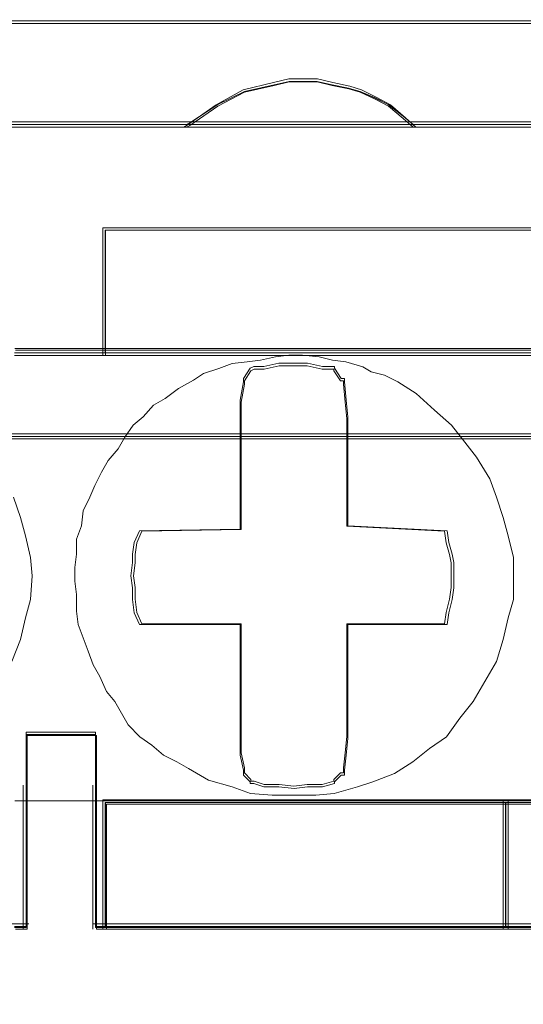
# Model space of a CAD drawing. Header units: millimetres. Extents: x -1290 to 1795, y -4192 to -1311.
# Tile 110 of 256: x 561.69 to 563.16, y -3303.03 to -3300.16. Entities that reach past the tile are written whole.
import ezdxf

# ---------------------------------------------------------------- set-up
doc = ezdxf.new("R2010")
doc.units = ezdxf.units.MM
doc.layers.add('$EL_istn', color=7, linetype='Continuous', lineweight=15)
doc.layers.add('Aparatura', color=7, linetype='Continuous', lineweight=13)
doc.styles.get("Standard").update_dxf_attribs({"font": 'ARIALN.TTF', "width": 0.8})
doc.dimstyles.new('100', dxfattribs={"dimtxt": 15, "dimasz": 10, "dimexe": 1.25, "dimexo": 0.625, "dimtad": 1, "dimdec": 0, "dimtxsty": 'Standard', "dimblk": 'OBLIQUE', "dimcen": 2.5, "dimadec": 0, "dimazin": 0, "dimtfac": 1, "dimtdec": 0, "dimtmove": 0, "dimatfit": 3, "dimldrblk": 'NONE', "dimfxl": 1, "dimarcsym": 0})

# ---------------------------------------------------------------- blocks, each defined once
blk = doc.blocks.new('_Oblique')
at = {"color": 0, "linetype": 'ByBlock', "lineweight": -2}
blk.add_line((-0.5, -0.5), (0.5, 0.5), dxfattribs=at)
blk = doc.blocks.new('*D43')
at = {"layer": '$EL_istn', "color": 0, "linetype": 'Continuous', "lineweight": -2, "ltscale": 0.1}
for p, q in [((605.2914, -3294.7164), (605.2914, -3319.5177)), ((518.0914, -3296.8148), (518.0914, -3319.5177)), ((518.0914, -3318.2677), (605.2914, -3318.2677))]:
    blk.add_line(p, q, dxfattribs=at)
at = {"layer": 'Defpoints', "color": 0}
for p in [(605.2914, -3294.0914), (518.0914, -3296.1898), (605.2914, -3318.2677)]:
    blk.add_point(p, dxfattribs=at)
at = {"layer": '$EL_istn', "color": 0, "linetype": 'ByBlock', "lineweight": -2, "xscale": 5, "yscale": 5, "zscale": 5, "rotation": 180}
blk.add_blockref('_Oblique', (518.0914, -3318.2677), dxfattribs=at)
at = {"layer": '$EL_istn', "color": 0, "linetype": 'ByBlock', "lineweight": -2, "xscale": 5, "yscale": 5, "zscale": 5}
blk.add_blockref('_Oblique', (605.2914, -3318.2677), dxfattribs=at)
at = {"layer": '$EL_istn', "color": 0, "lineweight": 5, "insert": (561.6914, -3313.5581), "char_height": 8, "attachment_point": 5}
blk.add_mtext('436', dxfattribs=at)
blk = doc.blocks.new('_None')

msp = doc.modelspace()

# ---------------------------------------------------------------- linework, layer by layer
at = {"layer": 'Aparatura', "lineweight": 13}
for points in [[(527.5442, -3300.1643), (561.814, -3300.1643), (527.5442, -3300.1643)], [(561.7986, -3300.1643), (596.0784, -3300.1643), (561.7986, -3300.1643)], [(562.8442, -3300.4732), (562.8146, -3300.4462), (562.7703, -3300.4084), (562.7309, -3300.3868), (562.6866, -3300.3652), (562.6521, -3300.3544), (562.6028, -3300.3436), (562.5585, -3300.3328), (562.5191, -3300.3328), (562.4748, -3300.3328), (562.4305, -3300.3436), (562.3418, -3300.3652), (562.263, -3300.4084), (562.1793, -3300.4678), (562.1694, -3300.4732), (562.8442, -3300.4732)], [(562.8146, -3300.4462), (562.7703, -3300.4084), (562.7309, -3300.3868), (562.6866, -3300.3652), (562.6521, -3300.3544), (562.6028, -3300.3436), (562.5585, -3300.3328), (562.5191, -3300.3328), (562.4748, -3300.3328), (562.4305, -3300.3436), (562.3418, -3300.3652), (562.263, -3300.4084), (562.1793, -3300.4678), (562.1694, -3300.4732), (562.8442, -3300.4732), (562.8146, -3300.4462)], [(562.8146, -3300.4462), (562.7703, -3300.4084), (562.7309, -3300.3868), (562.6866, -3300.3652), (562.6521, -3300.3544), (562.6028, -3300.3436), (562.5585, -3300.3328), (562.5191, -3300.3328), (562.4748, -3300.3328), (562.4305, -3300.3436), (562.3418, -3300.3652), (562.263, -3300.4084), (562.1793, -3300.4678), (562.1694, -3300.4732), (562.8442, -3300.4732), (562.8146, -3300.4462)], [(562.8146, -3300.4462), (562.7703, -3300.4084), (562.7309, -3300.3868), (562.6866, -3300.3652), (562.6521, -3300.3544), (562.6028, -3300.3436), (562.5585, -3300.3328), (562.5191, -3300.3328), (562.4748, -3300.3328), (562.4305, -3300.3436), (562.3418, -3300.3652), (562.263, -3300.4084), (562.1793, -3300.4678), (562.1694, -3300.4732), (562.8442, -3300.4732), (562.8146, -3300.4462)], [(562.7703, -3300.4084), (562.7309, -3300.3868), (562.6866, -3300.3652), (562.6521, -3300.3544), (562.6028, -3300.3436), (562.5585, -3300.3328), (562.5191, -3300.3328), (562.4748, -3300.3328), (562.4305, -3300.3436), (562.3418, -3300.3652), (562.263, -3300.4084), (562.1793, -3300.4678), (562.1694, -3300.4732), (562.8442, -3300.4732), (562.8146, -3300.4462), (562.7703, -3300.4084)], [(562.8078, -3300.4416), (562.7644, -3300.4078), (562.7259, -3300.3885), (562.6826, -3300.3692), (562.6488, -3300.3596), (562.6007, -3300.35), (562.5574, -3300.3403), (562.5188, -3300.3403), (562.4755, -3300.3403), (562.4322, -3300.35), (562.3455, -3300.3692), (562.2684, -3300.4078), (562.1866, -3300.4609), (562.177, -3300.4657), (562.8366, -3300.4657), (562.8078, -3300.4416)], [(562.7644, -3300.4078), (562.7259, -3300.3885), (562.6826, -3300.3692), (562.6488, -3300.3596), (562.6007, -3300.35), (562.5574, -3300.3403), (562.5188, -3300.3403), (562.4755, -3300.3403), (562.4322, -3300.35), (562.3455, -3300.3692), (562.2684, -3300.4078), (562.1866, -3300.4609), (562.177, -3300.4657), (562.8366, -3300.4657), (562.8078, -3300.4416), (562.7644, -3300.4078)], [(526.3649, -3300.4578), (561.814, -3300.4578), (526.3649, -3300.4578)], [(561.7986, -3300.4578), (597.2576, -3300.4578), (561.7986, -3300.4578)], [(561.9333, -3300.8824), (561.9333, -3300.766), (561.9333, -3300.8824)], [(564.4857, -3300.766), (561.9333, -3300.766), (564.4857, -3300.766)], [(562.2619, -3300.766), (561.9333, -3300.766), (562.2619, -3300.766)], [(561.9333, -3300.9869), (561.9333, -3301.1375), (564.4857, -3301.1375), (564.4857, -3300.9869), (564.4857, -3300.8714), (564.4857, -3300.766), (561.9333, -3300.766), (561.9333, -3300.8714), (561.9333, -3300.9869)], [(561.9333, -3300.9869), (561.9333, -3301.1375), (564.4857, -3301.1375), (564.4857, -3300.9869), (564.4857, -3300.8714), (564.4857, -3300.766), (561.9333, -3300.766), (561.9333, -3300.8714), (561.9333, -3300.9869)], [(561.9333, -3300.9869), (561.9333, -3301.1375), (564.4857, -3301.1375), (564.4857, -3300.9869), (564.4857, -3300.8714), (564.4857, -3300.766), (561.9333, -3300.766), (561.9333, -3300.8714), (561.9333, -3300.9869)], [(561.9333, -3300.9869), (561.9333, -3301.1375), (564.4857, -3301.1375), (564.4857, -3300.9869), (564.4857, -3300.8714), (564.4857, -3300.766), (561.9333, -3300.766), (561.9333, -3300.8714), (561.9333, -3300.9869)], [(561.9408, -3300.9855), (561.9408, -3301.13), (564.4782, -3301.13), (564.4782, -3300.9855), (564.4782, -3300.8747), (564.4782, -3300.7736), (561.9408, -3300.7736), (561.9408, -3300.8747), (561.9408, -3300.9855)], [(561.9408, -3300.9855), (561.9408, -3301.13), (564.4782, -3301.13), (564.4782, -3300.9855), (564.4782, -3300.8747), (564.4782, -3300.7736), (561.9408, -3300.7736), (561.9408, -3300.8747), (561.9408, -3300.9855)], [(561.9333, -3300.9931), (561.9333, -3300.867), (561.9333, -3300.9931)], [(561.9333, -3301.1375), (561.9333, -3300.9776), (561.9333, -3301.1375)], [(563.0455, -3302.0863), (563.0796, -3302.0278), (563.0991, -3301.9645), (563.1137, -3301.9012), (563.1283, -3301.8476), (563.1283, -3301.7794), (563.1283, -3301.7258), (563.1137, -3301.6625), (563.0991, -3301.6089), (563.0796, -3301.5505), (563.0601, -3301.4969), (563.0211, -3301.4336), (562.987, -3301.3897), (562.948, -3301.341), (562.8993, -3301.2972), (562.8457, -3301.2485), (562.7921, -3301.2144), (562.7531, -3301.1949), (562.7141, -3301.1851), (562.6898, -3301.1705), (562.641, -3301.1559), (562.602, -3301.151), (562.5631, -3301.1413), (562.5143, -3301.1364), (562.4753, -3301.1364), (562.4364, -3301.1413), (562.3925, -3301.151), (562.3535, -3301.1559), (562.3097, -3301.1608), (562.2707, -3301.1754), (562.2268, -3301.19), (562.1976, -3301.2095), (562.1537, -3301.2338), (562.1147, -3301.2631), (562.0806, -3301.2826), (562.0514, -3301.3167), (562.0221, -3301.341), (561.9978, -3301.3751), (561.9783, -3301.4092), (561.9491, -3301.4433), (561.9296, -3301.4774), (561.9101, -3301.5164), (561.8954, -3301.5505), (561.876, -3301.5894), (561.8711, -3301.6333), (561.8565, -3301.6723), (561.8565, -3301.7161), (561.8516, -3301.7551), (561.8516, -3301.794), (561.8565, -3301.833), (561.8565, -3301.8817), (561.8613, -3301.9207), (561.876, -3301.9597), (561.8906, -3301.9986), (561.9052, -3302.0376), (561.9247, -3302.0717), (561.9442, -3302.1155), (561.9685, -3302.1448), (561.988, -3302.1789), (562.0075, -3302.213), (562.0416, -3302.2471), (562.0757, -3302.2714), (562.1099, -3302.3006), (562.1488, -3302.3201), (562.183, -3302.3396), (562.2414, -3302.3737), (562.3097, -3302.3932), (562.3633, -3302.4127), (562.4266, -3302.4175), (562.49, -3302.4175), (562.5533, -3302.4175), (562.6069, -3302.4127), (562.6751, -3302.3932), (562.719, -3302.3786), (562.7823, -3302.3542), (562.8359, -3302.3201), (562.8847, -3302.2812), (562.9334, -3302.2471), (562.9724, -3302.1935), (563.0114, -3302.1448), (563.0455, -3302.0863)], [(563.0455, -3302.0863), (563.0796, -3302.0278), (563.0991, -3301.9645), (563.1137, -3301.9012), (563.1283, -3301.8476), (563.1283, -3301.7794), (563.1283, -3301.7258), (563.1137, -3301.6625), (563.0991, -3301.6089), (563.0796, -3301.5505), (563.0601, -3301.4969), (563.0211, -3301.4336), (562.987, -3301.3897), (562.948, -3301.341), (562.8993, -3301.2972), (562.8457, -3301.2485), (562.7921, -3301.2144), (562.7531, -3301.1949), (562.7141, -3301.1851), (562.6898, -3301.1705), (562.641, -3301.1559), (562.602, -3301.151), (562.5631, -3301.1413), (562.5143, -3301.1364), (562.4753, -3301.1364), (562.4364, -3301.1413), (562.3925, -3301.151), (562.3535, -3301.1559), (562.3097, -3301.1608), (562.2707, -3301.1754), (562.2268, -3301.19), (562.1976, -3301.2095), (562.1537, -3301.2338), (562.1147, -3301.2631), (562.0806, -3301.2826), (562.0514, -3301.3167), (562.0221, -3301.341), (561.9978, -3301.3751), (561.9783, -3301.4092), (561.9491, -3301.4433), (561.9296, -3301.4774), (561.9101, -3301.5164), (561.8954, -3301.5505), (561.876, -3301.5894), (561.8711, -3301.6333), (561.8565, -3301.6723), (561.8565, -3301.7161), (561.8516, -3301.7551), (561.8516, -3301.794), (561.8565, -3301.833), (561.8565, -3301.8817), (561.8613, -3301.9207), (561.876, -3301.9597), (561.8906, -3301.9986), (561.9052, -3302.0376), (561.9247, -3302.0717), (561.9442, -3302.1155), (561.9685, -3302.1448), (561.988, -3302.1789), (562.0075, -3302.213), (562.0416, -3302.2471), (562.0757, -3302.2714), (562.1099, -3302.3006), (562.1488, -3302.3201), (562.183, -3302.3396), (562.2414, -3302.3737), (562.3097, -3302.3932), (562.3633, -3302.4127), (562.4266, -3302.4175), (562.49, -3302.4175), (562.5533, -3302.4175), (562.6069, -3302.4127), (562.6751, -3302.3932), (562.719, -3302.3786), (562.7823, -3302.3542), (562.8359, -3302.3201), (562.8847, -3302.2812), (562.9334, -3302.2471), (562.9724, -3302.1935), (563.0114, -3302.1448), (563.0455, -3302.0863)], [(561.876, -3301.9597), (561.8906, -3301.9986), (561.9052, -3302.0376), (561.9247, -3302.0717), (561.9442, -3302.1155), (561.9685, -3302.1448), (561.988, -3302.1789), (562.0075, -3302.213), (562.0416, -3302.2471), (562.0757, -3302.2714), (562.1099, -3302.3006), (562.1488, -3302.3201), (562.183, -3302.3396), (562.2414, -3302.3737), (562.3097, -3302.3932), (562.3633, -3302.4127), (562.4266, -3302.4175), (562.49, -3302.4175), (562.5533, -3302.4175), (562.6069, -3302.4127), (562.6751, -3302.3932), (562.719, -3302.3786), (562.7823, -3302.3542), (562.8359, -3302.3201), (562.8847, -3302.2812), (562.9334, -3302.2471), (562.9724, -3302.1935), (563.0114, -3302.1448), (563.0455, -3302.0863), (563.0796, -3302.0278), (563.0991, -3301.9645), (563.1137, -3301.9012), (563.1283, -3301.8476), (563.1283, -3301.7794), (563.1283, -3301.7258), (563.1137, -3301.6625), (563.0991, -3301.6089), (563.0796, -3301.5505), (563.0601, -3301.4969), (563.0211, -3301.4336), (562.987, -3301.3897), (562.948, -3301.341), (562.8993, -3301.2972), (562.8457, -3301.2485), (562.7921, -3301.2144), (562.7531, -3301.1949), (562.7141, -3301.1851), (562.6898, -3301.1705), (562.641, -3301.1559), (562.602, -3301.151), (562.5631, -3301.1413), (562.5143, -3301.1364), (562.4753, -3301.1364), (562.4364, -3301.1413), (562.3925, -3301.151), (562.3535, -3301.1559), (562.3097, -3301.1608), (562.2707, -3301.1754), (562.2268, -3301.19), (562.1976, -3301.2095), (562.1537, -3301.2338), (562.1147, -3301.2631), (562.0806, -3301.2826), (562.0514, -3301.3167), (562.0221, -3301.341), (561.9978, -3301.3751), (561.9783, -3301.4092), (561.9491, -3301.4433), (561.9296, -3301.4774), (561.9101, -3301.5164), (561.8954, -3301.5505), (561.876, -3301.5894), (561.8711, -3301.6333), (561.8565, -3301.6723), (561.8565, -3301.7161), (561.8516, -3301.7551), (561.8516, -3301.794), (561.8565, -3301.833), (561.8565, -3301.8817), (561.8613, -3301.9207), (561.876, -3301.9597)], [(561.876, -3301.9597), (561.8906, -3301.9986), (561.9052, -3302.0376), (561.9247, -3302.0717), (561.9442, -3302.1155), (561.9685, -3302.1448), (561.988, -3302.1789), (562.0075, -3302.213), (562.0416, -3302.2471), (562.0757, -3302.2714), (562.1099, -3302.3006), (562.1488, -3302.3201), (562.183, -3302.3396), (562.2414, -3302.3737), (562.3097, -3302.3932), (562.3633, -3302.4127), (562.4266, -3302.4175), (562.49, -3302.4175), (562.5533, -3302.4175), (562.6069, -3302.4127), (562.6751, -3302.3932), (562.719, -3302.3786), (562.7823, -3302.3542), (562.8359, -3302.3201), (562.8847, -3302.2812), (562.9334, -3302.2471), (562.9724, -3302.1935), (563.0114, -3302.1448), (563.0455, -3302.0863), (563.0796, -3302.0278), (563.0991, -3301.9645), (563.1137, -3301.9012), (563.1283, -3301.8476), (563.1283, -3301.7794), (563.1283, -3301.7258), (563.1137, -3301.6625), (563.0991, -3301.6089), (563.0796, -3301.5505), (563.0601, -3301.4969), (563.0211, -3301.4336), (562.987, -3301.3897), (562.948, -3301.341), (562.8993, -3301.2972), (562.8457, -3301.2485), (562.7921, -3301.2144), (562.7531, -3301.1949), (562.7141, -3301.1851), (562.6898, -3301.1705), (562.641, -3301.1559), (562.602, -3301.151), (562.5631, -3301.1413), (562.5143, -3301.1364), (562.4753, -3301.1364), (562.4364, -3301.1413), (562.3925, -3301.151), (562.3535, -3301.1559), (562.3097, -3301.1608), (562.2707, -3301.1754), (562.2268, -3301.19), (562.1976, -3301.2095), (562.1537, -3301.2338), (562.1147, -3301.2631), (562.0806, -3301.2826), (562.0514, -3301.3167), (562.0221, -3301.341), (561.9978, -3301.3751), (561.9783, -3301.4092), (561.9491, -3301.4433), (561.9296, -3301.4774), (561.9101, -3301.5164), (561.8954, -3301.5505), (561.876, -3301.5894), (561.8711, -3301.6333), (561.8565, -3301.6723), (561.8565, -3301.7161), (561.8516, -3301.7551), (561.8516, -3301.794), (561.8565, -3301.833), (561.8565, -3301.8817), (561.8613, -3301.9207), (561.876, -3301.9597)], [(561.9052, -3302.0376), (561.8906, -3301.9986), (561.876, -3301.9597), (561.8613, -3301.9207), (561.8565, -3301.8817), (561.8565, -3301.833), (561.8516, -3301.794), (561.8516, -3301.7551), (561.8565, -3301.7161), (561.8565, -3301.6723), (561.8711, -3301.6333), (561.876, -3301.5894), (561.8954, -3301.5505), (561.9101, -3301.5164), (561.9296, -3301.4774), (561.9491, -3301.4433), (561.9783, -3301.4092), (561.9978, -3301.3751), (562.0221, -3301.341), (562.0514, -3301.3167), (562.0806, -3301.2826), (562.1147, -3301.2631), (562.1537, -3301.2338), (562.1976, -3301.2095), (562.2268, -3301.19), (562.2707, -3301.1754), (562.3097, -3301.1608), (562.3535, -3301.1559), (562.3925, -3301.151), (562.4364, -3301.1413), (562.4753, -3301.1364), (562.5143, -3301.1364), (562.5631, -3301.1413), (562.602, -3301.151), (562.641, -3301.1559), (562.6898, -3301.1705), (562.7141, -3301.1851), (562.7531, -3301.1949), (562.7921, -3301.2144), (562.8457, -3301.2485), (562.8993, -3301.2972), (562.948, -3301.341), (562.987, -3301.3897), (563.0211, -3301.4336), (563.0601, -3301.4969), (563.0796, -3301.5505), (563.0991, -3301.6089), (563.1137, -3301.6625), (563.1283, -3301.7258), (563.1283, -3301.7794), (563.1283, -3301.8476), (563.1137, -3301.9012), (563.0991, -3301.9645), (563.0796, -3302.0278), (563.0455, -3302.0863), (563.0114, -3302.1448), (562.9724, -3302.1935), (562.9334, -3302.2471), (562.8847, -3302.2812), (562.8359, -3302.3201), (562.7823, -3302.3542), (562.719, -3302.3786), (562.6751, -3302.3932), (562.6069, -3302.4127), (562.5533, -3302.4175), (562.49, -3302.4175), (562.4266, -3302.4175), (562.3633, -3302.4127), (562.3097, -3302.3932), (562.2414, -3302.3737), (562.183, -3302.3396), (562.1488, -3302.3201), (562.1099, -3302.3006), (562.0757, -3302.2714), (562.0416, -3302.2471), (562.0075, -3302.213), (561.988, -3302.1789), (561.9685, -3302.1448), (561.9442, -3302.1155), (561.9247, -3302.0717), (561.9052, -3302.0376)], [(561.9052, -3302.0376), (561.8906, -3301.9986), (561.876, -3301.9597), (561.8613, -3301.9207), (561.8565, -3301.8817), (561.8565, -3301.833), (561.8516, -3301.794), (561.8516, -3301.7551), (561.8565, -3301.7161), (561.8565, -3301.6723), (561.8711, -3301.6333), (561.876, -3301.5894), (561.8954, -3301.5505), (561.9101, -3301.5164), (561.9296, -3301.4774), (561.9491, -3301.4433), (561.9783, -3301.4092), (561.9978, -3301.3751), (562.0221, -3301.341), (562.0514, -3301.3167), (562.0806, -3301.2826), (562.1147, -3301.2631), (562.1537, -3301.2338), (562.1976, -3301.2095), (562.2268, -3301.19), (562.2707, -3301.1754), (562.3097, -3301.1608), (562.3535, -3301.1559), (562.3925, -3301.151), (562.4364, -3301.1413), (562.4753, -3301.1364), (562.5143, -3301.1364), (562.5631, -3301.1413), (562.602, -3301.151), (562.641, -3301.1559), (562.6898, -3301.1705), (562.7141, -3301.1851), (562.7531, -3301.1949), (562.7921, -3301.2144), (562.8457, -3301.2485), (562.8993, -3301.2972), (562.948, -3301.341), (562.987, -3301.3897), (563.0211, -3301.4336), (563.0601, -3301.4969), (563.0796, -3301.5505), (563.0991, -3301.6089), (563.1137, -3301.6625), (563.1283, -3301.7258), (563.1283, -3301.7794), (563.1283, -3301.8476), (563.1137, -3301.9012), (563.0991, -3301.9645), (563.0796, -3302.0278), (563.0455, -3302.0863), (563.0114, -3302.1448), (562.9724, -3302.1935), (562.9334, -3302.2471), (562.8847, -3302.2812), (562.8359, -3302.3201), (562.7823, -3302.3542), (562.719, -3302.3786), (562.6751, -3302.3932), (562.6069, -3302.4127), (562.5533, -3302.4175), (562.49, -3302.4175), (562.4266, -3302.4175), (562.3633, -3302.4127), (562.3097, -3302.3932), (562.2414, -3302.3737), (562.183, -3302.3396), (562.1488, -3302.3201), (562.1099, -3302.3006), (562.0757, -3302.2714), (562.0416, -3302.2471), (562.0075, -3302.213), (561.988, -3302.1789), (561.9685, -3302.1448), (561.9442, -3302.1155), (561.9247, -3302.0717), (561.9052, -3302.0376)], [(562.9334, -3302.2471), (562.9724, -3302.1935), (563.0114, -3302.1448), (563.0455, -3302.0863), (563.0796, -3302.0278), (563.0991, -3301.9645), (563.1137, -3301.9012), (563.1283, -3301.8476), (563.1283, -3301.7794), (563.1283, -3301.7258), (563.1137, -3301.6625), (563.0991, -3301.6089), (563.0796, -3301.5505), (563.0601, -3301.4969), (563.0211, -3301.4336), (562.987, -3301.3897), (562.948, -3301.341), (562.8993, -3301.2972), (562.8457, -3301.2485), (562.7921, -3301.2144), (562.7531, -3301.1949), (562.7141, -3301.1851), (562.6898, -3301.1705), (562.641, -3301.1559), (562.602, -3301.151), (562.5631, -3301.1413), (562.5143, -3301.1364), (562.4753, -3301.1364), (562.4364, -3301.1413), (562.3925, -3301.151), (562.3535, -3301.1559), (562.3097, -3301.1608), (562.2707, -3301.1754), (562.2268, -3301.19), (562.1976, -3301.2095), (562.1537, -3301.2338), (562.1147, -3301.2631), (562.0806, -3301.2826), (562.0514, -3301.3167), (562.0221, -3301.341), (561.9978, -3301.3751), (561.9783, -3301.4092), (561.9491, -3301.4433), (561.9296, -3301.4774), (561.9101, -3301.5164), (561.8954, -3301.5505), (561.876, -3301.5894), (561.8711, -3301.6333), (561.8565, -3301.6723), (561.8565, -3301.7161), (561.8516, -3301.7551), (561.8516, -3301.794), (561.8565, -3301.833), (561.8565, -3301.8817), (561.8613, -3301.9207), (561.876, -3301.9597), (561.8906, -3301.9986), (561.9052, -3302.0376), (561.9247, -3302.0717), (561.9442, -3302.1155), (561.9685, -3302.1448), (561.988, -3302.1789), (562.0075, -3302.213), (562.0416, -3302.2471), (562.0757, -3302.2714), (562.1099, -3302.3006), (562.1488, -3302.3201), (562.183, -3302.3396), (562.2414, -3302.3737), (562.3097, -3302.3932), (562.3633, -3302.4127), (562.4266, -3302.4175), (562.49, -3302.4175), (562.5533, -3302.4175), (562.6069, -3302.4127), (562.6751, -3302.3932), (562.719, -3302.3786), (562.7823, -3302.3542), (562.8359, -3302.3201), (562.8847, -3302.2812), (562.9334, -3302.2471)], [(562.9402, -3301.6819), (562.95, -3301.716), (562.9549, -3301.7403), (562.9549, -3301.7793), (562.9549, -3301.8134), (562.95, -3301.8475), (562.9402, -3301.8865), (562.9353, -3301.9206), (562.6466, -3301.9206), (562.6466, -3302.252), (562.6417, -3302.3007), (562.6368, -3302.3445), (562.6368, -3302.3592), (562.627, -3302.3592), (562.6075, -3302.3787), (562.6075, -3302.3835), (562.6075, -3302.3835), (562.5732, -3302.3933), (562.5292, -3302.3933), (562.49, -3302.3981), (562.446, -3302.3933), (562.4019, -3302.3933), (562.3726, -3302.3835), (562.3628, -3302.3835), (562.3628, -3302.3787), (562.3432, -3302.3592), (562.3432, -3302.3592), (562.3432, -3302.3445), (562.3334, -3302.3007), (562.3334, -3302.252), (562.3334, -3301.9206), (562.0398, -3301.9206), (562.0251, -3301.8865), (562.0202, -3301.8475), (562.0202, -3301.8134), (562.0153, -3301.7793), (562.0202, -3301.7403), (562.0202, -3301.716), (562.0251, -3301.6819), (562.0398, -3301.6478), (562.3334, -3301.6429), (562.3334, -3301.3164), (562.3334, -3301.2677), (562.3432, -3301.2141), (562.3432, -3301.2044), (562.3432, -3301.2044), (562.3628, -3301.1751), (562.3726, -3301.1702), (562.4019, -3301.1702), (562.446, -3301.1605), (562.49, -3301.1605), (562.5292, -3301.1605), (562.5732, -3301.1702), (562.6075, -3301.1702), (562.6075, -3301.1751), (562.627, -3301.2044), (562.6368, -3301.2044), (562.6368, -3301.2141), (562.6417, -3301.2677), (562.6466, -3301.3164), (562.6466, -3301.6331), (562.9353, -3301.6478), (562.9402, -3301.6819)], [(562.9353, -3301.9206), (562.6466, -3301.9206), (562.6466, -3302.252), (562.6417, -3302.3007), (562.6368, -3302.3445), (562.6368, -3302.3592), (562.627, -3302.3592), (562.6075, -3302.3787), (562.6075, -3302.3835), (562.6075, -3302.3835), (562.5732, -3302.3933), (562.5292, -3302.3933), (562.49, -3302.3981), (562.446, -3302.3933), (562.4019, -3302.3933), (562.3726, -3302.3835), (562.3628, -3302.3835), (562.3628, -3302.3787), (562.3432, -3302.3592), (562.3432, -3302.3592), (562.3432, -3302.3445), (562.3334, -3302.3007), (562.3334, -3302.252), (562.3334, -3301.9206), (562.0398, -3301.9206), (562.0251, -3301.8865), (562.0202, -3301.8475), (562.0202, -3301.8134), (562.0153, -3301.7793), (562.0202, -3301.7403), (562.0202, -3301.716), (562.0251, -3301.6819), (562.0398, -3301.6478), (562.3334, -3301.6429), (562.3334, -3301.3164), (562.3334, -3301.2677), (562.3432, -3301.2141), (562.3432, -3301.2044), (562.3432, -3301.2044), (562.3628, -3301.1751), (562.3726, -3301.1702), (562.4019, -3301.1702), (562.446, -3301.1605), (562.49, -3301.1605), (562.5292, -3301.1605), (562.5732, -3301.1702), (562.6075, -3301.1702), (562.6075, -3301.1751), (562.627, -3301.2044), (562.6368, -3301.2044), (562.6368, -3301.2141), (562.6417, -3301.2677), (562.6466, -3301.3164), (562.6466, -3301.6331), (562.9353, -3301.6478), (562.9402, -3301.6819), (562.95, -3301.716), (562.9549, -3301.7403), (562.9549, -3301.7793), (562.9549, -3301.8134), (562.95, -3301.8475), (562.9402, -3301.8865), (562.9353, -3301.9206)], [(562.9353, -3301.9206), (562.6466, -3301.9206), (562.6466, -3302.252), (562.6417, -3302.3007), (562.6368, -3302.3445), (562.6368, -3302.3592), (562.627, -3302.3592), (562.6075, -3302.3787), (562.6075, -3302.3835), (562.6075, -3302.3835), (562.5732, -3302.3933), (562.5292, -3302.3933), (562.49, -3302.3981), (562.446, -3302.3933), (562.4019, -3302.3933), (562.3726, -3302.3835), (562.3628, -3302.3835), (562.3628, -3302.3787), (562.3432, -3302.3592), (562.3432, -3302.3592), (562.3432, -3302.3445), (562.3334, -3302.3007), (562.3334, -3302.252), (562.3334, -3301.9206), (562.0398, -3301.9206), (562.0251, -3301.8865), (562.0202, -3301.8475), (562.0202, -3301.8134), (562.0153, -3301.7793), (562.0202, -3301.7403), (562.0202, -3301.716), (562.0251, -3301.6819), (562.0398, -3301.6478), (562.3334, -3301.6429), (562.3334, -3301.3164), (562.3334, -3301.2677), (562.3432, -3301.2141), (562.3432, -3301.2044), (562.3432, -3301.2044), (562.3628, -3301.1751), (562.3726, -3301.1702), (562.4019, -3301.1702), (562.446, -3301.1605), (562.49, -3301.1605), (562.5292, -3301.1605), (562.5732, -3301.1702), (562.6075, -3301.1702), (562.6075, -3301.1751), (562.627, -3301.2044), (562.6368, -3301.2044), (562.6368, -3301.2141), (562.6417, -3301.2677), (562.6466, -3301.3164), (562.6466, -3301.6331), (562.9353, -3301.6478), (562.9402, -3301.6819), (562.95, -3301.716), (562.9549, -3301.7403), (562.9549, -3301.7793), (562.9549, -3301.8134), (562.95, -3301.8475), (562.9402, -3301.8865), (562.9353, -3301.9206)], [(562.3334, -3301.9206), (562.3334, -3302.252), (562.3334, -3302.3007), (562.3432, -3302.3445), (562.3432, -3302.3592), (562.3432, -3302.3592), (562.3628, -3302.3787), (562.3628, -3302.3835), (562.3726, -3302.3835), (562.4019, -3302.3933), (562.446, -3302.3933), (562.49, -3302.3981), (562.5292, -3302.3933), (562.5732, -3302.3933), (562.6075, -3302.3835), (562.6075, -3302.3835), (562.6075, -3302.3787), (562.627, -3302.3592), (562.6368, -3302.3592), (562.6368, -3302.3445), (562.6417, -3302.3007), (562.6466, -3302.252), (562.6466, -3301.9206), (562.9353, -3301.9206), (562.9402, -3301.8865), (562.95, -3301.8475), (562.9549, -3301.8134), (562.9549, -3301.7793), (562.9549, -3301.7403), (562.95, -3301.716), (562.9402, -3301.6819), (562.9353, -3301.6478), (562.6466, -3301.6331), (562.6466, -3301.3164), (562.6417, -3301.2677), (562.6368, -3301.2141), (562.6368, -3301.2044), (562.627, -3301.2044), (562.6075, -3301.1751), (562.6075, -3301.1702), (562.5732, -3301.1702), (562.5292, -3301.1605), (562.49, -3301.1605), (562.446, -3301.1605), (562.4019, -3301.1702), (562.3726, -3301.1702), (562.3628, -3301.1751), (562.3432, -3301.2044), (562.3432, -3301.2044), (562.3432, -3301.2141), (562.3334, -3301.2677), (562.3334, -3301.3164), (562.3334, -3301.6429), (562.0398, -3301.6478), (562.0251, -3301.6819), (562.0202, -3301.716), (562.0202, -3301.7403), (562.0153, -3301.7793), (562.0202, -3301.8134), (562.0202, -3301.8475), (562.0251, -3301.8865), (562.0398, -3301.9206), (562.3334, -3301.9206)], [(562.3334, -3301.9206), (562.3334, -3302.252), (562.3334, -3302.3007), (562.3432, -3302.3445), (562.3432, -3302.3592), (562.3432, -3302.3592), (562.3628, -3302.3787), (562.3628, -3302.3835), (562.3726, -3302.3835), (562.4019, -3302.3933), (562.446, -3302.3933), (562.49, -3302.3981), (562.5292, -3302.3933), (562.5732, -3302.3933), (562.6075, -3302.3835), (562.6075, -3302.3835), (562.6075, -3302.3787), (562.627, -3302.3592), (562.6368, -3302.3592), (562.6368, -3302.3445), (562.6417, -3302.3007), (562.6466, -3302.252), (562.6466, -3301.9206), (562.9353, -3301.9206), (562.9402, -3301.8865), (562.95, -3301.8475), (562.9549, -3301.8134), (562.9549, -3301.7793), (562.9549, -3301.7403), (562.95, -3301.716), (562.9402, -3301.6819), (562.9353, -3301.6478), (562.6466, -3301.6331), (562.6466, -3301.3164), (562.6417, -3301.2677), (562.6368, -3301.2141), (562.6368, -3301.2044), (562.627, -3301.2044), (562.6075, -3301.1751), (562.6075, -3301.1702), (562.5732, -3301.1702), (562.5292, -3301.1605), (562.49, -3301.1605), (562.446, -3301.1605), (562.4019, -3301.1702), (562.3726, -3301.1702), (562.3628, -3301.1751), (562.3432, -3301.2044), (562.3432, -3301.2044), (562.3432, -3301.2141), (562.3334, -3301.2677), (562.3334, -3301.3164), (562.3334, -3301.6429), (562.0398, -3301.6478), (562.0251, -3301.6819), (562.0202, -3301.716), (562.0202, -3301.7403), (562.0153, -3301.7793), (562.0202, -3301.8134), (562.0202, -3301.8475), (562.0251, -3301.8865), (562.0398, -3301.9206), (562.3334, -3301.9206)], [(562.9281, -3301.9189), (562.644, -3301.9189), (562.644, -3302.2462), (562.6392, -3302.2943), (562.6344, -3302.3377), (562.6344, -3302.3521), (562.6248, -3302.3521), (562.6055, -3302.3713), (562.6055, -3302.3762), (562.6055, -3302.3762), (562.5718, -3302.3858), (562.5285, -3302.3858), (562.4899, -3302.3906), (562.4466, -3302.3858), (562.4033, -3302.3858), (562.3744, -3302.3762), (562.3647, -3302.3762), (562.3647, -3302.3713), (562.3455, -3302.3521), (562.3455, -3302.3521), (562.3455, -3302.3377), (562.3359, -3302.2943), (562.3359, -3302.2462), (562.3359, -3301.9189), (562.0469, -3301.9189), (562.0325, -3301.8852), (562.0277, -3301.8467), (562.0277, -3301.813), (562.0229, -3301.7793), (562.0277, -3301.7408), (562.0277, -3301.7167), (562.0325, -3301.6831), (562.0469, -3301.6494), (562.3359, -3301.6445), (562.3359, -3301.3221), (562.3359, -3301.2739), (562.3455, -3301.221), (562.3455, -3301.2114), (562.3455, -3301.2114), (562.3647, -3301.1825), (562.3744, -3301.1777), (562.4033, -3301.1777), (562.4466, -3301.168), (562.4899, -3301.168), (562.5285, -3301.168), (562.5718, -3301.1777), (562.6055, -3301.1777), (562.6055, -3301.1825), (562.6248, -3301.2114), (562.6344, -3301.2114), (562.6344, -3301.221), (562.6392, -3301.2739), (562.644, -3301.3221), (562.644, -3301.6349), (562.9281, -3301.6494), (562.9329, -3301.6831), (562.9426, -3301.7167), (562.9474, -3301.7408), (562.9474, -3301.7793), (562.9474, -3301.813), (562.9426, -3301.8467), (562.9329, -3301.8852), (562.9281, -3301.9189)], [(585.4968, -3301.3656), (585.4914, -3301.3656), (561.6131, -3301.3656), (546.7402, -3301.3656), (541.265, -3301.3656), (538.8793, -3301.3656), (538.1539, -3301.3656), (537.8584, -3301.3656), (537.7724, -3301.3656), (537.7402, -3301.3656), (537.7294, -3301.3656), (537.724, -3301.3656), (585.4968, -3301.3656)], [(561.7022, -3302.8073), (561.7022, -3302.3877), (561.7022, -3302.8073)], [(561.9046, -3302.8073), (561.9046, -3302.3877), (561.9046, -3302.8073)], [(561.9333, -3302.4308), (561.9333, -3302.7014), (561.9333, -3302.4308)], [(563.1136, -3302.8073), (563.1136, -3302.4308), (561.9333, -3302.4308), (561.9333, -3302.6969), (561.9333, -3302.8073), (563.1136, -3302.8073)], [(563.1136, -3302.8073), (563.1136, -3302.4308), (561.9333, -3302.4308), (561.9333, -3302.6969), (561.9333, -3302.8073), (563.1136, -3302.8073)], [(563.1136, -3302.8073), (563.1136, -3302.4308), (561.9333, -3302.4308), (561.9333, -3302.6969), (561.9333, -3302.8073), (563.1136, -3302.8073)], [(563.1136, -3302.4308), (561.9333, -3302.4308), (561.9333, -3302.6969), (561.9333, -3302.8073), (563.1136, -3302.8073), (563.1136, -3302.4308)], [(563.0982, -3302.4308), (563.0982, -3302.8073), (563.0982, -3302.4308)], [(563.3207, -3302.8073), (563.3207, -3302.4308), (563.0982, -3302.4308), (563.0982, -3302.8073), (563.3207, -3302.8073)], [(563.3207, -3302.8073), (563.3207, -3302.4308), (563.0982, -3302.4308), (563.0982, -3302.8073), (563.3207, -3302.8073)], [(563.3207, -3302.8073), (563.3207, -3302.4308), (563.0982, -3302.4308), (563.0982, -3302.8073), (563.3207, -3302.8073)], [(563.3207, -3302.8073), (563.3207, -3302.4308), (563.0982, -3302.4308), (563.0982, -3302.8073), (563.3207, -3302.8073)], [(563.1061, -3302.7998), (563.1061, -3302.4384), (561.9408, -3302.4384), (561.9408, -3302.6938), (561.9408, -3302.7998), (563.1061, -3302.7998)], [(563.1061, -3302.4384), (561.9408, -3302.4384), (561.9408, -3302.6938), (561.9408, -3302.7998), (563.1061, -3302.7998), (563.1061, -3302.4384)], [(563.3132, -3302.7998), (563.3132, -3302.4384), (563.1058, -3302.4384), (563.1058, -3302.7998), (563.3132, -3302.7998)], [(563.3132, -3302.7998), (563.3132, -3302.4384), (563.1058, -3302.4384), (563.1058, -3302.7998), (563.3132, -3302.7998)], [(561.9333, -3302.6859), (561.9333, -3302.8073), (561.9333, -3302.6859)], [(561.7179, -3302.7919), (559.1028, -3302.7919), (561.7179, -3302.7919)], [(564.5194, -3302.7919), (561.9046, -3302.7919), (564.5194, -3302.7919)]]:
    msp.add_lwpolyline(points, close=True, dxfattribs=at)
for points in [[(596.0784, -3300.1643), (561.8065, -3300.1643), (527.5442, -3300.1643)], [(596.0784, -3300.1643), (561.8065, -3300.1643), (527.5442, -3300.1643)], [(596.0784, -3300.1643), (561.8065, -3300.1643), (527.5442, -3300.1643)], [(596.0784, -3300.1643), (561.8065, -3300.1643), (527.5442, -3300.1643)], [(596.0705, -3300.1718), (561.8063, -3300.1718), (527.5517, -3300.1718)], [(596.0705, -3300.1718), (561.8063, -3300.1718), (527.5517, -3300.1718)], [(561.4404, -3300.4657), (561.8063, -3300.4657), (562.1769, -3300.4657), (562.1866, -3300.4609), (562.2684, -3300.4079), (562.3454, -3300.3693), (562.4321, -3300.3501), (562.4754, -3300.3404), (562.5187, -3300.3404), (562.5572, -3300.3404), (562.6006, -3300.3501), (562.6487, -3300.3597), (562.6824, -3300.3693), (562.7257, -3300.3886), (562.7642, -3300.4079), (562.8075, -3300.4416), (562.8364, -3300.4657), (563.5826, -3300.4657)], [(561.4404, -3300.4657), (561.8063, -3300.4657), (562.1769, -3300.4657), (562.1866, -3300.4609), (562.2684, -3300.4079), (562.3454, -3300.3693), (562.4321, -3300.3501), (562.4754, -3300.3404), (562.5187, -3300.3404), (562.5572, -3300.3404), (562.6006, -3300.3501), (562.6487, -3300.3597), (562.6824, -3300.3693), (562.7257, -3300.3886), (562.7642, -3300.4079), (562.8075, -3300.4416), (562.8364, -3300.4657), (563.5826, -3300.4657)], [(561.4405, -3300.4732), (561.8065, -3300.4732), (562.1772, -3300.4732), (562.1868, -3300.4682), (562.2687, -3300.4125), (562.3457, -3300.3719), (562.4324, -3300.3517), (562.4757, -3300.3415), (562.5191, -3300.3415), (562.5576, -3300.3415), (562.6009, -3300.3517), (562.6491, -3300.3618), (562.6828, -3300.3719), (562.7261, -3300.3922), (562.7646, -3300.4125), (562.8079, -3300.4479), (562.8368, -3300.4732), (563.5831, -3300.4732)], [(561.4405, -3300.4732), (561.8065, -3300.4732), (562.1772, -3300.4732), (562.1868, -3300.4682), (562.2687, -3300.4125), (562.3457, -3300.3719), (562.4324, -3300.3517), (562.4757, -3300.3415), (562.5191, -3300.3415), (562.5576, -3300.3415), (562.6009, -3300.3517), (562.6491, -3300.3618), (562.6828, -3300.3719), (562.7261, -3300.3922), (562.7646, -3300.4125), (562.8079, -3300.4479), (562.8368, -3300.4732), (563.5831, -3300.4732)], [(561.4405, -3300.4732), (561.8065, -3300.4732), (562.1772, -3300.4732), (562.1868, -3300.4682), (562.2687, -3300.4125), (562.3457, -3300.3719), (562.4324, -3300.3517), (562.4757, -3300.3415), (562.5191, -3300.3415), (562.5576, -3300.3415), (562.6009, -3300.3517), (562.6491, -3300.3618), (562.6828, -3300.3719), (562.7261, -3300.3922), (562.7646, -3300.4125), (562.8079, -3300.4479), (562.8368, -3300.4732), (563.5831, -3300.4732)], [(561.4405, -3300.4732), (561.8065, -3300.4732), (562.1772, -3300.4732), (562.1868, -3300.4682), (562.2687, -3300.4125), (562.3457, -3300.3719), (562.4324, -3300.3517), (562.4757, -3300.3415), (562.5191, -3300.3415), (562.5576, -3300.3415), (562.6009, -3300.3517), (562.6491, -3300.3618), (562.6828, -3300.3719), (562.7261, -3300.3922), (562.7646, -3300.4125), (562.8079, -3300.4479), (562.8368, -3300.4732), (563.5831, -3300.4732)], [(570.579, -3300.4578), (569.8375, -3300.4578), (569.1827, -3300.4578), (568.4412, -3300.4578), (567.7816, -3300.4578), (567.0353, -3300.4578), (566.3853, -3300.4578), (565.6342, -3300.4578), (564.9794, -3300.4578), (564.2379, -3300.4578), (563.5831, -3300.4578), (562.8368, -3300.4578), (562.1772, -3300.4578), (561.8065, -3300.4578), (561.4406, -3300.4578)], [(570.579, -3300.4578), (569.8375, -3300.4578), (569.1827, -3300.4578), (568.4412, -3300.4578), (567.7816, -3300.4578), (567.0353, -3300.4578), (566.3853, -3300.4578), (565.6342, -3300.4578), (564.9794, -3300.4578), (564.2379, -3300.4578), (563.5831, -3300.4578), (562.8368, -3300.4578), (562.1772, -3300.4578), (561.8065, -3300.4578), (561.4406, -3300.4578)], [(570.579, -3300.4578), (569.8375, -3300.4578), (569.1827, -3300.4578), (568.4412, -3300.4578), (567.7816, -3300.4578), (567.0353, -3300.4578), (566.3853, -3300.4578), (565.6342, -3300.4578), (564.9794, -3300.4578), (564.2379, -3300.4578), (563.5831, -3300.4578), (562.8368, -3300.4578), (562.1772, -3300.4578), (561.8065, -3300.4578), (561.4406, -3300.4578)], [(570.579, -3300.4578), (569.8375, -3300.4578), (569.1827, -3300.4578), (568.4412, -3300.4578), (567.7816, -3300.4578), (567.0353, -3300.4578), (566.3853, -3300.4578), (565.6342, -3300.4578), (564.9794, -3300.4578), (564.2379, -3300.4578), (563.5831, -3300.4578), (562.8368, -3300.4578), (562.1772, -3300.4578), (561.8065, -3300.4578), (561.4406, -3300.4578)], [(570.579, -3300.4578), (569.8375, -3300.4578), (569.1827, -3300.4578), (568.4412, -3300.4578), (567.7816, -3300.4578), (567.0353, -3300.4578), (566.3853, -3300.4578), (565.6342, -3300.4578), (564.9794, -3300.4578), (564.2379, -3300.4578), (563.5831, -3300.4578), (562.8368, -3300.4578), (562.1772, -3300.4578), (561.8065, -3300.4578), (561.4406, -3300.4578)], [(570.579, -3300.4578), (569.8375, -3300.4578), (569.1827, -3300.4578), (568.4412, -3300.4578), (567.7816, -3300.4578), (567.0353, -3300.4578), (566.3853, -3300.4578), (565.6342, -3300.4578), (564.9794, -3300.4578), (564.2379, -3300.4578), (563.5831, -3300.4578), (562.8368, -3300.4578), (562.1772, -3300.4578), (561.8065, -3300.4578), (561.4406, -3300.4578)], [(570.579, -3300.4578), (569.8375, -3300.4578), (569.1827, -3300.4578), (568.4412, -3300.4578), (567.7816, -3300.4578), (567.0353, -3300.4578), (566.3853, -3300.4578), (565.6342, -3300.4578), (564.9794, -3300.4578), (564.2379, -3300.4578), (563.5831, -3300.4578), (562.8368, -3300.4578), (562.1772, -3300.4578), (561.8065, -3300.4578), (561.4406, -3300.4578)], [(570.5771, -3300.4653), (569.8358, -3300.4653), (569.1811, -3300.4653), (568.4398, -3300.4653), (567.7803, -3300.4653), (567.0342, -3300.4653), (566.3843, -3300.4653), (565.6334, -3300.4653), (564.9787, -3300.4653), (564.2374, -3300.4653), (563.5827, -3300.4653), (562.8366, -3300.4653), (562.1771, -3300.4653), (561.8064, -3300.4653), (561.4406, -3300.4653)], [(570.5771, -3300.4653), (569.8358, -3300.4653), (569.1811, -3300.4653), (568.4398, -3300.4653), (567.7803, -3300.4653), (567.0342, -3300.4653), (566.3843, -3300.4653), (565.6334, -3300.4653), (564.9787, -3300.4653), (564.2374, -3300.4653), (563.5827, -3300.4653), (562.8366, -3300.4653), (562.1771, -3300.4653), (561.8064, -3300.4653), (561.4406, -3300.4653)], [(570.5771, -3300.4653), (569.8358, -3300.4653), (569.1811, -3300.4653), (568.4398, -3300.4653), (567.7803, -3300.4653), (567.0342, -3300.4653), (566.3843, -3300.4653), (565.6334, -3300.4653), (564.9787, -3300.4653), (564.2374, -3300.4653), (563.5827, -3300.4653), (562.8366, -3300.4653), (562.1771, -3300.4653), (561.8064, -3300.4653), (561.4406, -3300.4653)], [(561.6765, -3301.1375), (561.9413, -3301.1375), (561.9413, -3300.9897), (561.9413, -3300.8765), (561.9413, -3300.773), (564.4787, -3300.773), (564.4787, -3300.8765), (564.4787, -3300.9897), (564.4787, -3301.1375), (564.7435, -3301.1375)], [(561.6765, -3301.1375), (561.9413, -3301.1375), (561.9413, -3300.9897), (561.9413, -3300.8765), (561.9413, -3300.773), (564.4787, -3300.773), (564.4787, -3300.8765), (564.4787, -3300.9897), (564.4787, -3301.1375), (564.7435, -3301.1375)], [(561.6765, -3301.1375), (561.9413, -3301.1375), (561.9413, -3300.9897), (561.9413, -3300.8765), (561.9413, -3300.773), (564.4787, -3300.773), (564.4787, -3300.8765), (564.4787, -3300.9897), (564.4787, -3301.1375), (564.7435, -3301.1375)], [(561.6765, -3301.1375), (561.9413, -3301.1375), (561.9413, -3300.9897), (561.9413, -3300.8765), (561.9413, -3300.773), (564.4787, -3300.773), (564.4787, -3300.8765), (564.4787, -3300.9897), (564.4787, -3301.1375), (564.7435, -3301.1375)], [(561.6765, -3301.1375), (561.9413, -3301.1375), (561.9413, -3300.9897), (561.9413, -3300.8765), (561.9413, -3300.773), (564.4787, -3300.773), (564.4787, -3300.8765), (564.4787, -3300.9897), (564.4787, -3301.1375), (564.7435, -3301.1375)], [(561.6765, -3301.1375), (561.9413, -3301.1375), (561.9413, -3300.9897), (561.9413, -3300.8765), (561.9413, -3300.773), (564.4787, -3300.773), (564.4787, -3300.8765), (564.4787, -3300.9897), (564.4787, -3301.1375), (564.7435, -3301.1375)], [(561.6765, -3301.1375), (561.9413, -3301.1375), (561.9413, -3300.9897), (561.9413, -3300.8765), (561.9413, -3300.773), (564.4787, -3300.773), (564.4787, -3300.8765), (564.4787, -3300.9897), (564.4787, -3301.1375), (564.7435, -3301.1375)], [(561.6765, -3301.13), (561.9412, -3301.13), (561.9412, -3300.9855), (561.9412, -3300.8747), (561.9412, -3300.7736), (564.4781, -3300.7736), (564.4781, -3300.8747), (564.4781, -3300.9855), (564.4781, -3301.13), (564.7428, -3301.13)], [(561.6765, -3301.13), (561.9412, -3301.13), (561.9412, -3300.9855), (561.9412, -3300.8747), (561.9412, -3300.7736), (564.4781, -3300.7736), (564.4781, -3300.8747), (564.4781, -3300.9855), (564.4781, -3301.13), (564.7428, -3301.13)], [(561.6765, -3301.13), (561.9412, -3301.13), (561.9412, -3300.9855), (561.9412, -3300.8747), (561.9412, -3300.7736), (564.4781, -3300.7736), (564.4781, -3300.8747), (564.4781, -3300.9855), (564.4781, -3301.13), (564.7428, -3301.13)], [(570.3411, -3301.1296), (570.0811, -3301.1296), (567.5395, -3301.1296), (567.2747, -3301.1296), (564.7427, -3301.1296), (564.4779, -3301.1296), (561.9411, -3301.1296), (561.6763, -3301.1296)], [(561.6771, -3301.117), (561.9373, -3301.117), (564.4762, -3301.117), (564.7364, -3301.117), (567.2801, -3301.117), (567.5354, -3301.117), (570.084, -3301.117), (570.3441, -3301.117)], [(570.3465, -3301.1221), (570.0865, -3301.1221), (567.5441, -3301.1221), (567.2793, -3301.1221), (564.7465, -3301.1221), (564.4817, -3301.1221), (561.9441, -3301.1221), (561.6793, -3301.1221)], [(585.4879, -3301.3656), (561.6131, -3301.3656)], [(585.4829, -3301.3739), (561.6132, -3301.3739)], [(561.6133, -3301.3799), (585.488, -3301.3799)], [(561.6691, -3302.0278), (561.6935, -3301.9645), (561.7081, -3301.9012), (561.7227, -3301.8476), (561.7276, -3301.7794), (561.7227, -3301.7258), (561.7081, -3301.6625), (561.6935, -3301.6089), (561.674, -3301.5505)], [(561.6691, -3302.0278), (561.6935, -3301.9645), (561.7081, -3301.9012), (561.7227, -3301.8476), (561.7276, -3301.7794), (561.7227, -3301.7258), (561.7081, -3301.6625), (561.6935, -3301.6089), (561.674, -3301.5505)], [(561.6691, -3302.0278), (561.6935, -3301.9645), (561.7081, -3301.9012), (561.7227, -3301.8476), (561.7276, -3301.7794), (561.7227, -3301.7258), (561.7081, -3301.6625), (561.6935, -3301.6089), (561.674, -3301.5505)], [(561.6691, -3302.0278), (561.6935, -3301.9645), (561.7081, -3301.9012), (561.7227, -3301.8476), (561.7276, -3301.7794), (561.7227, -3301.7258), (561.7081, -3301.6625), (561.6935, -3301.6089), (561.674, -3301.5505)], [(561.674, -3301.5505), (561.6935, -3301.6089), (561.7081, -3301.6625), (561.7227, -3301.7258), (561.7276, -3301.7794), (561.7227, -3301.8476), (561.7081, -3301.9012), (561.6935, -3301.9645), (561.6691, -3302.0278)], [(561.674, -3301.5505), (561.6935, -3301.6089), (561.7081, -3301.6625), (561.7227, -3301.7258), (561.7276, -3301.7794), (561.7227, -3301.8476), (561.7081, -3301.9012), (561.6935, -3301.9645), (561.6691, -3302.0278)], [(561.6691, -3302.0278), (561.6935, -3301.9645), (561.7081, -3301.9012), (561.7227, -3301.8476), (561.7276, -3301.7794), (561.7227, -3301.7258), (561.7081, -3301.6625), (561.6935, -3301.6089), (561.674, -3301.5505)], [(561.6763, -3302.7998), (561.71, -3302.7998), (561.71, -3302.3955), (561.71, -3302.2415), (561.9122, -3302.2415), (561.9122, -3302.3955), (561.9122, -3302.7998), (561.9411, -3302.7998), (561.9411, -3302.6939), (561.9411, -3302.4388), (563.106, -3302.4388), (563.313, -3302.4388), (564.4779, -3302.4388), (564.4779, -3302.6939), (564.4779, -3302.7998), (564.5116, -3302.7998), (564.5116, -3302.3955), (564.5116, -3302.2415), (564.7186, -3302.2415)], [(564.7194, -3302.2336), (564.5124, -3302.2336), (564.5124, -3302.3904), (564.5124, -3302.4344), (564.5124, -3302.8018), (564.4787, -3302.8018), (563.3135, -3302.8018), (563.1065, -3302.8018), (561.9413, -3302.8018), (561.9124, -3302.8018), (561.9124, -3302.4344), (561.9124, -3302.3904), (561.9124, -3302.2336), (561.7102, -3302.2336), (561.7102, -3302.3904), (561.7102, -3302.4344), (561.7102, -3302.8018), (561.6765, -3302.8018)], [(564.7194, -3302.2336), (564.5124, -3302.2336), (564.5124, -3302.3904), (564.5124, -3302.4344), (564.5124, -3302.8018), (564.4787, -3302.8018), (563.3135, -3302.8018), (563.1065, -3302.8018), (561.9413, -3302.8018), (561.9124, -3302.8018), (561.9124, -3302.4344), (561.9124, -3302.3904), (561.9124, -3302.2336), (561.7102, -3302.2336), (561.7102, -3302.3904), (561.7102, -3302.4344), (561.7102, -3302.8018), (561.6765, -3302.8018)], [(564.7194, -3302.2336), (564.5124, -3302.2336), (564.5124, -3302.3904), (564.5124, -3302.4344), (564.5124, -3302.8018), (564.4787, -3302.8018), (563.3135, -3302.8018), (563.1065, -3302.8018), (561.9413, -3302.8018), (561.9124, -3302.8018), (561.9124, -3302.4344), (561.9124, -3302.3904), (561.9124, -3302.2336), (561.7102, -3302.2336), (561.7102, -3302.3904), (561.7102, -3302.4344), (561.7102, -3302.8018), (561.6765, -3302.8018)], [(564.7194, -3302.2336), (564.5124, -3302.2336), (564.5124, -3302.3904), (564.5124, -3302.4344), (564.5124, -3302.8018), (564.4787, -3302.8018), (563.3135, -3302.8018), (563.1065, -3302.8018), (561.9413, -3302.8018), (561.9124, -3302.8018), (561.9124, -3302.4344), (561.9124, -3302.3904), (561.9124, -3302.2336), (561.7102, -3302.2336), (561.7102, -3302.3904), (561.7102, -3302.4344), (561.7102, -3302.8018), (561.6765, -3302.8018)], [(564.7194, -3302.2336), (564.5124, -3302.2336), (564.5124, -3302.3904), (564.5124, -3302.4344), (564.5124, -3302.8018), (564.4787, -3302.8018), (563.3135, -3302.8018), (563.1065, -3302.8018), (561.9413, -3302.8018), (561.9124, -3302.8018), (561.9124, -3302.4344), (561.9124, -3302.3904), (561.9124, -3302.2336), (561.7102, -3302.2336), (561.7102, -3302.3904), (561.7102, -3302.4344), (561.7102, -3302.8018), (561.6765, -3302.8018)], [(564.7188, -3302.2411), (564.5118, -3302.2411), (564.5118, -3302.3952), (564.5118, -3302.4385), (564.5118, -3302.7995), (564.4781, -3302.7995), (563.3131, -3302.7995), (563.1062, -3302.7995), (561.9412, -3302.7995), (561.9123, -3302.7995), (561.9123, -3302.4385), (561.9123, -3302.3952), (561.9123, -3302.2411), (561.7102, -3302.2411), (561.7102, -3302.3952), (561.7102, -3302.4385), (561.7102, -3302.7995), (561.6765, -3302.7995)], [(564.7188, -3302.2411), (564.5118, -3302.2411), (564.5118, -3302.3952), (564.5118, -3302.4385), (564.5118, -3302.7995), (564.4781, -3302.7995), (563.3131, -3302.7995), (563.1062, -3302.7995), (561.9412, -3302.7995), (561.9123, -3302.7995), (561.9123, -3302.4385), (561.9123, -3302.3952), (561.9123, -3302.2411), (561.7102, -3302.2411), (561.7102, -3302.3952), (561.7102, -3302.4385), (561.7102, -3302.7995), (561.6765, -3302.7995)], [(564.7188, -3302.2411), (564.5118, -3302.2411), (564.5118, -3302.3952), (564.5118, -3302.4385), (564.5118, -3302.7995), (564.4781, -3302.7995), (563.3131, -3302.7995), (563.1062, -3302.7995), (561.9412, -3302.7995), (561.9123, -3302.7995), (561.9123, -3302.4385), (561.9123, -3302.3952), (561.9123, -3302.2411), (561.7102, -3302.2411), (561.7102, -3302.3952), (561.7102, -3302.4385), (561.7102, -3302.7995), (561.6765, -3302.7995)], [(564.7123, -3302.2342), (564.5147, -3302.2342), (564.5147, -3302.3945), (564.5147, -3302.7976), (564.4762, -3302.7976), (564.4762, -3302.6956), (564.4762, -3302.4333), (563.3103, -3302.4333), (563.108, -3302.4333), (561.9373, -3302.4333), (561.6771, -3302.4333)], [(561.6793, -3302.8073), (561.713, -3302.8073), (561.713, -3302.3994), (561.713, -3302.244), (561.9152, -3302.244), (561.9152, -3302.3994), (561.9152, -3302.8073), (561.9441, -3302.8073), (561.9441, -3302.7005), (561.9441, -3302.4431), (563.1094, -3302.4431), (563.3164, -3302.4431), (564.4817, -3302.4431), (564.4817, -3302.7005), (564.4817, -3302.8073), (564.5154, -3302.8073), (564.5154, -3302.3994), (564.5154, -3302.244), (564.7224, -3302.244)]]:
    msp.add_lwpolyline(points, dxfattribs=at)

# ---------------------------------------------------------------- dimensions: what is measured, and where the dimension line sits
at = {"layer": '$EL_istn', "linetype": 'Continuous', "lineweight": 5, "ltscale": 0.1}
dim = msp.add_linear_dim(base=(605.2914, -3318.2677), p1=(518.0914, -3296.1898), p2=(605.2914, -3294.0914), dimstyle='100', override={"dimtxt": 8, "dimasz": 5, "dimlfac": 5, "dimfxl": 35, "dimfxlon": 0}, dxfattribs=at)
dim.commit()
dim.dimension.update_dxf_attribs({"geometry": '*D43', "text_midpoint": (561.6914, -3313.5581)})

doc.saveas('drawing.dxf')
